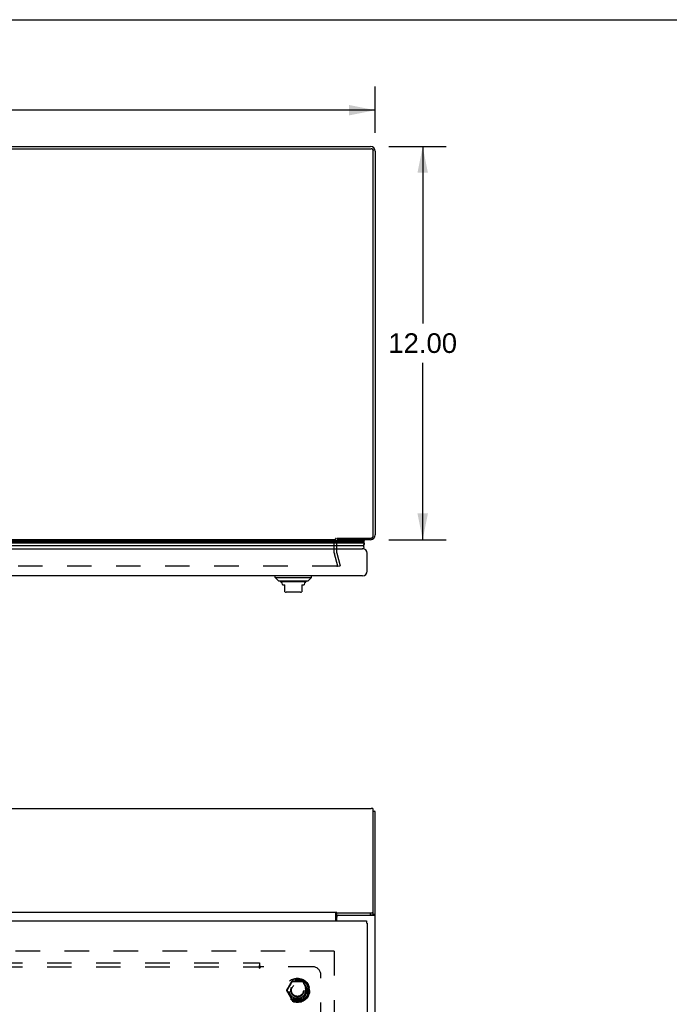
# Model space of a CAD drawing. Header units: inches. Extents: x 0 to 136, y 0 to 88.
# Tile 58 of 60: x 47 to 67, y 58 to 88. Entities that reach past the tile are written whole.
import ezdxf

# ---------------------------------------------------------------- set-up
doc = ezdxf.new("R2010")
doc.units = ezdxf.units.IN
doc.header["$LTSCALE"] = 7.48
doc.header["$MEASUREMENT"] = 0
doc.linetypes.add('HIDDEN', pattern=[0.2, 0.1, -0.1])
doc.layers.get('0').update_dxf_attribs({"linetype": 'CONTINUOUS'})
for name, color, linetype in [('DEFAULT_2', 8, 'HIDDEN'), ('DIMENSIONS', 7, 'CONTINUOUS'), ('DOOR_ASSEMBLY', 7, 'CONTINUOUS'), ('SUBPANEL', 7, 'CONTINUOUS')]:
    doc.layers.add(name, color=color, linetype=linetype)
doc.styles.get("Standard").update_dxf_attribs({"font": 'arial.ttf'})
doc.dimstyles.new('DIMSTYLE_1', dxfattribs={"dimtxt": 0.6, "dimasz": 0.8, "dimexe": 0.09, "dimexo": 0.07, "dimgap": 0.0375, "dimtad": 0, "dimtih": 1, "dimtoh": 1, "dimzin": 4, "dimdsep": 46, "dimtxsty": 'Standard', "dimblk": '_FILLED', "dimblk1": '_FILLED', "dimblk2": '_FILLED', "dimcen": 0.09, "dimazin": 1, "dimtfac": 1, "dimtdec": 3, "dimtofl": 0, "dimtmove": 0, "dimatfit": 3, "dimldrblk": '_FILLED', "dimfxl": 0, "dimtolj": 1, "dimtzin": 4, "dimarcsym": 0})

# ---------------------------------------------------------------- blocks, each defined once
blk = doc.blocks.new('_FILLED')
at = {"color": 0, "linetype": 'ByBlock'}
blk.add_solid([(0, 0), (-1, 0.2), (-1, -0.2)], dxfattribs=at)
blk = doc.blocks.new('*D2')
at = {"layer": 'DIMENSIONS', "color": 2, "linetype": 'Continuous'}
for p, q in [((58.712, 84.128), (60.465, 84.128)), ((59.745, 84.128), (59.745, 78.728)), ((59.745, 72.128), (59.745, 77.528)), ((58.712, 72.128), (60.465, 72.128))]:
    blk.add_line(p, q, dxfattribs=at)
at = {"layer": 'DIMENSIONS', "color": 2, "linetype": 'Continuous', "xscale": 0.8, "yscale": 0.8, "zscale": 0.8}
for p, rotation in [((59.745, 84.128), 90), ((59.745, 72.128), 270)]:
    blk.add_blockref('_FILLED', p, dxfattribs=dict(at, rotation=rotation))
at = {"layer": 'DIMENSIONS', "color": 2, "linetype": 'Continuous', "insert": (59.745, 78.428), "char_height": 0.6, "width": 2.09665, "attachment_point": 2, "line_spacing_factor": 0.9}
blk.add_mtext('12.00', dxfattribs=at)
blk = doc.blocks.new('*D6')
at = {"layer": 'DIMENSIONS', "color": 2, "linetype": 'Continuous'}
for p, q in [((28.297, 84.543), (28.297, 85.957)), ((58.297, 84.543), (58.297, 85.957)), ((28.297, 85.237), (41.949, 85.237)), ((58.297, 85.237), (44.645, 85.237))]:
    blk.add_line(p, q, dxfattribs=at)
at = {"layer": 'DIMENSIONS', "color": 2, "linetype": 'Continuous', "xscale": 0.8, "yscale": 0.8, "zscale": 0.8, "rotation": 180}
blk.add_blockref('_FILLED', (28.297, 85.237), dxfattribs=at)
at = {"layer": 'DIMENSIONS', "color": 2, "linetype": 'Continuous', "xscale": 0.8, "yscale": 0.8, "zscale": 0.8}
blk.add_blockref('_FILLED', (58.297, 85.237), dxfattribs=at)
at = {"layer": 'DIMENSIONS', "color": 2, "linetype": 'Continuous', "insert": (43.297, 85.537), "char_height": 0.6, "width": 2.09665, "attachment_point": 2, "line_spacing_factor": 0.9}
blk.add_mtext('30.00', dxfattribs=at)

msp = doc.modelspace()

# ---------------------------------------------------------------- linework, layer by layer
at = {"color": 7, "linetype": 'Continuous'}
for p, q in [((0, 88), (136, 88)), ((58.234, 84.023), (58.234, 84.004)), ((58.234, 63.844), (58.279, 63.844)), ((57.122, 60.666), (57.122, 60.739)), ((58.154, 60.666), (58.154, 60.739)), ((58.234, 60.687), (58.234, 60.759)), ((57.122, 60.666), (58.154, 60.666)), ((58.152, 60.665), (58.152, 60.666)), ((58.16, 60.666), (58.154, 60.666)), ((58.218, 60.674), (58.214, 60.673)), ((58.297, 60.688), (58.234, 60.688))]:
    msp.add_line(p, q, dxfattribs=at)
at = {"color": 3, "linetype": 'Continuous'}
for p, q in [((28.42, 84.062), (58.174, 84.062)), ((28.442, 84.128), (58.152, 84.128)), ((58.234, 72.25), (58.234, 84.004)), ((58.297, 83.983), (58.297, 72.273)), ((57.122, 72.172), (58.154, 72.172)), ((57.095, 72.128), (29.874, 72.128)), ((58.152, 72.128), (57.122, 72.128)), ((28.42, 63.924), (58.174, 63.924)), ((58.234, 60.759), (58.234, 63.909)), ((58.297, 24.822), (58.297, 63.826)), ((29.858, 60.756), (57.111, 60.756)), ((57.095, 60.497), (57.095, 60.756)), ((57.122, 60.739), (57.111, 60.756)), ((57.122, 60.739), (58.154, 60.739)), ((57.122, 60.497), (57.122, 60.605)), ((57.182, 60.665), (58.27, 60.665))]:
    msp.add_line(p, q, dxfattribs=at)
for points in [[(58.232, 84.02), (58.23, 84.024), (58.229, 84.028), (58.227, 84.032), (58.225, 84.035), (58.222, 84.039), (58.219, 84.042), (58.216, 84.045), (58.213, 84.048), (58.21, 84.05), (58.206, 84.053), (58.203, 84.055), (58.199, 84.057), (58.195, 84.058), (58.191, 84.06), (58.187, 84.061), (58.183, 84.061), (58.178, 84.062), (58.174, 84.062)], [(58.234, 84.004), (58.234, 84.008), (58.233, 84.012), (58.233, 84.016), (58.232, 84.02)], [(58.154, 72.172), (58.16, 72.173), (58.165, 72.173), (58.171, 72.174), (58.177, 72.175), (58.182, 72.177), (58.187, 72.179), (58.192, 72.182), (58.197, 72.185), (58.202, 72.188), (58.206, 72.191), (58.211, 72.195), (58.214, 72.199), (58.218, 72.203), (58.221, 72.208), (58.224, 72.213), (58.227, 72.217), (58.229, 72.223), (58.231, 72.228), (58.232, 72.233), (58.233, 72.239), (58.234, 72.244), (58.234, 72.25)], [(58.234, 63.909), (58.234, 63.91), (58.233, 63.911), (58.233, 63.912), (58.232, 63.913), (58.23, 63.914), (58.229, 63.915), (58.227, 63.916), (58.225, 63.917), (58.222, 63.918), (58.219, 63.919), (58.216, 63.92), (58.213, 63.921), (58.21, 63.921), (58.206, 63.922), (58.203, 63.923), (58.199, 63.923), (58.195, 63.923), (58.191, 63.924), (58.187, 63.924), (58.183, 63.924), (58.178, 63.924), (58.174, 63.924)], [(57.095, 60.706), (57.096, 60.707), (57.097, 60.709), (57.099, 60.71), (57.1, 60.712), (57.101, 60.714), (57.102, 60.716), (57.104, 60.718), (57.106, 60.722)], [(57.106, 60.722), (57.107, 60.724), (57.109, 60.726), (57.11, 60.728), (57.111, 60.73), (57.112, 60.731), (57.114, 60.733), (57.115, 60.735), (57.116, 60.736), (57.118, 60.737), (57.119, 60.737), (57.12, 60.738), (57.121, 60.738), (57.122, 60.739)], [(58.154, 60.739), (58.16, 60.739), (58.165, 60.739), (58.171, 60.739), (58.177, 60.739), (58.182, 60.74), (58.187, 60.74), (58.192, 60.741), (58.197, 60.742), (58.202, 60.743), (58.206, 60.744), (58.211, 60.745), (58.214, 60.746), (58.218, 60.747), (58.221, 60.748), (58.224, 60.749), (58.227, 60.751), (58.229, 60.752), (58.231, 60.753), (58.232, 60.755), (58.233, 60.756), (58.234, 60.758), (58.234, 60.759)], [(58.27, 60.665), (58.275, 60.667), (58.279, 60.669), (58.283, 60.671), (58.287, 60.674), (58.29, 60.676), (58.292, 60.678), (58.294, 60.681), (58.296, 60.683), (58.297, 60.686), (58.297, 60.688)]]:
    msp.add_lwpolyline(points, dxfattribs=at)
at = {"color": 7, "linetype": 'Continuous'}
for points in [[(57.095, 60.659), (57.096, 60.659), (57.097, 60.659), (57.098, 60.659), (57.1, 60.659), (57.101, 60.659), (57.102, 60.659), (57.104, 60.659), (57.105, 60.66), (57.106, 60.66), (57.108, 60.661), (57.109, 60.662), (57.11, 60.662), (57.111, 60.663), (57.113, 60.664), (57.114, 60.665), (57.115, 60.665), (57.116, 60.666), (57.117, 60.666), (57.119, 60.666), (57.12, 60.666), (57.121, 60.666), (57.122, 60.666)], [(58.214, 60.673), (58.211, 60.672), (58.206, 60.671), (58.202, 60.67), (58.197, 60.669), (58.192, 60.669), (58.187, 60.668), (58.182, 60.667), (58.177, 60.667), (58.171, 60.667), (58.165, 60.666), (58.16, 60.666)], [(58.209, 60.665), (58.211, 60.667), (58.213, 60.669), (58.215, 60.671), (58.217, 60.674), (58.217, 60.674)], [(58.224, 60.677), (58.221, 60.676), (58.218, 60.674)], [(58.234, 60.687), (58.234, 60.685), (58.233, 60.684), (58.232, 60.682), (58.231, 60.681), (58.229, 60.68), (58.227, 60.678), (58.224, 60.677)]]:
    msp.add_lwpolyline(points, dxfattribs=at)
at = {"color": 3, "linetype": 'Continuous'}
for centre, radius, start, end in [((58.152, 83.983), 0.145, 0, 90), ((58.152, 72.273), 0.145, 270, 360), ((57.182, 60.605), 0.06, 90, 180)]:
    msp.add_arc(centre, radius, start, end, dxfattribs=at)
msp.add_ellipse((58.152, 63.826), major_axis=(0.145, 0), ratio=0.267949, start_param=0, end_param=0.503802, dxfattribs=at)
at = {"layer": 'DEFAULT_2', "color": 8, "linetype": 'HIDDEN'}
for p, q in [((57.047, 71.73), (57.047, 72.058)), ((57.122, 71.73), (57.122, 72.058)), ((57.154, 71.316), (57.051, 71.7)), ((57.123, 71.719), (57.226, 71.335)), ((57.122, 71.316), (29.847, 71.316)), ((57.154, 71.316), (57.226, 71.335)), ((57.045, 59.572), (29.924, 59.572)), ((57.047, 59.572), (57.047, 25.922)), ((55.604, 58.377), (55.759, 58.644)), ((55.716, 58.582), (55.74, 58.623)), ((55.741, 58.597), (55.761, 58.634)), ((56.076, 58.649), (55.768, 58.649)), ((56.083, 58.634), (56.103, 58.599)), ((56.085, 58.644), (56.24, 58.377)), ((56.104, 58.623), (56.138, 58.564)), ((55.759, 58.099), (55.604, 58.367)), ((55.675, 58.481), (55.683, 58.495)), ((55.683, 58.495), (55.691, 58.509)), ((55.691, 58.509), (55.699, 58.522)), ((55.718, 58.556), (55.726, 58.57)), ((55.726, 58.57), (55.733, 58.584)), ((55.733, 58.584), (55.741, 58.597)), ((56.24, 58.367), (56.085, 58.099)), ((56.103, 58.599), (56.11, 58.585)), ((56.11, 58.585), (56.118, 58.571)), ((56.118, 58.571), (56.125, 58.558)), ((56.125, 58.558), (56.133, 58.544)), ((56.152, 58.51), (56.16, 58.496)), ((56.16, 58.496), (56.169, 58.481)), ((56.169, 58.481), (56.179, 58.464)), ((55.675, 58.263), (55.665, 58.279)), ((55.684, 58.248), (55.675, 58.263)), ((55.692, 58.234), (55.684, 58.248)), ((55.74, 58.121), (55.706, 58.179)), ((55.719, 58.186), (55.711, 58.2)), ((55.726, 58.172), (55.719, 58.186)), ((55.734, 58.159), (55.726, 58.172)), ((55.741, 58.145), (55.734, 58.159)), ((55.761, 58.11), (55.741, 58.145)), ((56.076, 58.094), (55.768, 58.094)), ((56.103, 58.146), (56.083, 58.11)), ((56.111, 58.16), (56.103, 58.146)), ((56.128, 58.162), (56.104, 58.121)), ((56.118, 58.174), (56.111, 58.16)), ((56.126, 58.188), (56.118, 58.174)), ((56.153, 58.235), (56.145, 58.221)), ((56.161, 58.248), (56.153, 58.235)), ((56.169, 58.263), (56.161, 58.248))]:
    msp.add_line(p, q, dxfattribs=at)
for points in [[(57.122, 71.316), (57.124, 71.316), (57.126, 71.316), (57.128, 71.316), (57.13, 71.317), (57.131, 71.318), (57.133, 71.319), (57.134, 71.319), (57.136, 71.321), (57.137, 71.322), (57.138, 71.323), (57.139, 71.325), (57.14, 71.326), (57.141, 71.328), (57.142, 71.329), (57.142, 71.331), (57.142, 71.333), (57.142, 71.335), (57.142, 71.335)], [(57.142, 71.335), (57.142, 71.334), (57.142, 71.332), (57.142, 71.33), (57.141, 71.328), (57.14, 71.326), (57.139, 71.325), (57.138, 71.323), (57.137, 71.322), (57.135, 71.32), (57.134, 71.319), (57.132, 71.318), (57.13, 71.317), (57.128, 71.317), (57.126, 71.316), (57.124, 71.316), (57.122, 71.316)], [(57.142, 71.34), (57.142, 71.338), (57.142, 71.336), (57.142, 71.335)], [(57.142, 71.335), (57.142, 71.336), (57.142, 71.338), (57.142, 71.34)], [(55.74, 58.623), (55.746, 58.634), (55.753, 58.645)], [(55.753, 58.645), (55.754, 58.647), (55.755, 58.649), (55.757, 58.65), (55.758, 58.652), (55.76, 58.653), (55.762, 58.654), (55.764, 58.654), (55.766, 58.655), (55.768, 58.655), (55.77, 58.655)], [(55.759, 58.644), (55.759, 58.644), (55.758, 58.644), (55.758, 58.644), (55.757, 58.644), (55.756, 58.644), (55.755, 58.645), (55.754, 58.645), (55.753, 58.645)], [(55.766, 58.643), (55.764, 58.643), (55.763, 58.644), (55.762, 58.644), (55.761, 58.645), (55.76, 58.645), (55.76, 58.645), (55.759, 58.645), (55.759, 58.644)], [(55.761, 58.634), (55.763, 58.639), (55.766, 58.643)], [(55.768, 58.649), (55.767, 58.649), (55.767, 58.649), (55.767, 58.648), (55.766, 58.648), (55.766, 58.647), (55.766, 58.646), (55.766, 58.644), (55.766, 58.643)], [(55.766, 58.643), (55.777, 58.643), (55.789, 58.642), (55.803, 58.642), (55.817, 58.642), (55.844, 58.641)], [(55.77, 58.655), (55.77, 58.654), (55.769, 58.653), (55.769, 58.652), (55.769, 58.651), (55.769, 58.65), (55.768, 58.65), (55.768, 58.649), (55.768, 58.649)], [(55.77, 58.655), (55.779, 58.655), (55.79, 58.655), (55.849, 58.655)], [(55.844, 58.641), (55.858, 58.641), (55.871, 58.641), (55.884, 58.64), (55.897, 58.64), (55.91, 58.64), (55.923, 58.64), (55.936, 58.64), (55.948, 58.64), (55.962, 58.64), (55.975, 58.641), (55.988, 58.641), (56.002, 58.641), (56.029, 58.642)], [(55.849, 58.655), (55.863, 58.655), (55.877, 58.655), (55.892, 58.655), (55.907, 58.655), (55.922, 58.655)], [(55.922, 58.655), (55.94, 58.655), (55.957, 58.655), (55.975, 58.655), (55.992, 58.655)], [(55.992, 58.655), (56.023, 58.655), (56.037, 58.655), (56.05, 58.655), (56.063, 58.655), (56.074, 58.655)], [(56.029, 58.642), (56.042, 58.642), (56.055, 58.642), (56.067, 58.643), (56.079, 58.643)], [(56.074, 58.655), (56.076, 58.655), (56.078, 58.655), (56.08, 58.654), (56.082, 58.654), (56.084, 58.653), (56.086, 58.652), (56.087, 58.65), (56.089, 58.649), (56.09, 58.647), (56.091, 58.645)], [(56.076, 58.649), (56.076, 58.649), (56.076, 58.65), (56.075, 58.65), (56.075, 58.651), (56.075, 58.652), (56.075, 58.653), (56.074, 58.654), (56.074, 58.655)], [(56.078, 58.643), (56.078, 58.644), (56.078, 58.646), (56.078, 58.647), (56.078, 58.648), (56.077, 58.648), (56.077, 58.649), (56.077, 58.649), (56.076, 58.649)], [(56.085, 58.644), (56.085, 58.645), (56.084, 58.645), (56.084, 58.645), (56.083, 58.645), (56.082, 58.644), (56.081, 58.644), (56.08, 58.643), (56.078, 58.643)], [(56.079, 58.643), (56.081, 58.639), (56.083, 58.634)], [(56.091, 58.645), (56.09, 58.645), (56.089, 58.645), (56.088, 58.644), (56.087, 58.644), (56.086, 58.644), (56.086, 58.644), (56.085, 58.644), (56.085, 58.644)], [(56.091, 58.645), (56.098, 58.634), (56.104, 58.623)], [(55.6, 58.362), (55.599, 58.364), (55.599, 58.366), (55.598, 58.368), (55.598, 58.37), (55.598, 58.372), (55.598, 58.374), (55.598, 58.376), (55.599, 58.378), (55.599, 58.38), (55.6, 58.382)], [(55.6, 58.382), (55.606, 58.392), (55.612, 58.402), (55.626, 58.426)], [(55.6, 58.382), (55.601, 58.381), (55.602, 58.38), (55.603, 58.379), (55.604, 58.379), (55.604, 58.378), (55.604, 58.378), (55.605, 58.377), (55.604, 58.377)], [(55.604, 58.367), (55.605, 58.367), (55.604, 58.366), (55.604, 58.366), (55.604, 58.365), (55.603, 58.364), (55.602, 58.364), (55.601, 58.363), (55.6, 58.362)], [(55.627, 58.317), (55.613, 58.341), (55.606, 58.352), (55.6, 58.362)], [(55.604, 58.377), (55.604, 58.377), (55.605, 58.376), (55.605, 58.376), (55.605, 58.375), (55.606, 58.374), (55.607, 58.373), (55.608, 58.373), (55.609, 58.372)], [(55.609, 58.372), (55.608, 58.371), (55.607, 58.37), (55.606, 58.37), (55.605, 58.369), (55.605, 58.368), (55.605, 58.368), (55.604, 58.367), (55.604, 58.367)], [(55.609, 58.372), (55.615, 58.381), (55.621, 58.391), (55.627, 58.402), (55.634, 58.413), (55.641, 58.424), (55.648, 58.435), (55.66, 58.455)], [(55.647, 58.309), (55.641, 58.32), (55.634, 58.331), (55.627, 58.342), (55.621, 58.353), (55.615, 58.363), (55.609, 58.372)], [(55.626, 58.426), (55.633, 58.439), (55.641, 58.452), (55.649, 58.466), (55.657, 58.479), (55.664, 58.492), (55.671, 58.504), (55.677, 58.515), (55.684, 58.526), (55.689, 58.536), (55.695, 58.545), (55.7, 58.554), (55.705, 58.564), (55.716, 58.582)], [(55.678, 58.227), (55.665, 58.25), (55.658, 58.263), (55.65, 58.276), (55.642, 58.29), (55.634, 58.303), (55.627, 58.317)], [(55.665, 58.279), (55.66, 58.289), (55.647, 58.309)], [(55.66, 58.455), (55.665, 58.464), (55.675, 58.481)], [(55.699, 58.522), (55.703, 58.529), (55.707, 58.536), (55.71, 58.543), (55.718, 58.556)], [(56.244, 58.362), (56.238, 58.352), (56.232, 58.341), (56.225, 58.33), (56.218, 58.318), (56.211, 58.305), (56.203, 58.292), (56.195, 58.278), (56.187, 58.265), (56.18, 58.252), (56.173, 58.24), (56.167, 58.229), (56.161, 58.218), (56.155, 58.208), (56.149, 58.199), (56.144, 58.189), (56.139, 58.18), (56.128, 58.162)], [(56.133, 58.544), (56.137, 58.537), (56.14, 58.531), (56.144, 58.524), (56.152, 58.51)], [(56.138, 58.564), (56.143, 58.555), (56.149, 58.546), (56.154, 58.537), (56.16, 58.527), (56.166, 58.517)], [(56.166, 58.517), (56.179, 58.494), (56.186, 58.481), (56.194, 58.468), (56.202, 58.454), (56.21, 58.44), (56.217, 58.427)], [(56.179, 58.464), (56.184, 58.455), (56.197, 58.435)], [(56.235, 58.372), (56.229, 58.363), (56.223, 58.353), (56.217, 58.342), (56.21, 58.331), (56.203, 58.32), (56.196, 58.309), (56.184, 58.289)], [(56.197, 58.435), (56.203, 58.424), (56.21, 58.412), (56.217, 58.401), (56.223, 58.391), (56.229, 58.381), (56.235, 58.372)], [(56.217, 58.427), (56.231, 58.403), (56.238, 58.392), (56.244, 58.382)], [(56.235, 58.372), (56.236, 58.373), (56.237, 58.373), (56.238, 58.374), (56.239, 58.375), (56.239, 58.376), (56.239, 58.376), (56.24, 58.377), (56.24, 58.377)], [(56.24, 58.367), (56.24, 58.367), (56.239, 58.368), (56.239, 58.368), (56.239, 58.369), (56.238, 58.37), (56.237, 58.37), (56.236, 58.371), (56.235, 58.372)], [(56.24, 58.377), (56.239, 58.377), (56.24, 58.378), (56.24, 58.378), (56.24, 58.379), (56.241, 58.379), (56.242, 58.38), (56.243, 58.381), (56.244, 58.382)], [(56.244, 58.362), (56.243, 58.363), (56.242, 58.364), (56.241, 58.364), (56.24, 58.365), (56.24, 58.366), (56.24, 58.366), (56.239, 58.367), (56.24, 58.367)], [(56.244, 58.382), (56.245, 58.38), (56.245, 58.378), (56.246, 58.376), (56.246, 58.374), (56.246, 58.372), (56.246, 58.37), (56.246, 58.368), (56.245, 58.366), (56.245, 58.364), (56.244, 58.362)], [(55.706, 58.179), (55.701, 58.188), (55.695, 58.198), (55.69, 58.207), (55.684, 58.217), (55.678, 58.227)], [(55.711, 58.2), (55.707, 58.206), (55.704, 58.213), (55.7, 58.22), (55.692, 58.234)], [(55.753, 58.098), (55.746, 58.11), (55.74, 58.121)], [(55.753, 58.098), (55.754, 58.099), (55.755, 58.099), (55.756, 58.099), (55.757, 58.1), (55.758, 58.1), (55.758, 58.1), (55.759, 58.1), (55.759, 58.099)], [(55.77, 58.088), (55.768, 58.089), (55.766, 58.089), (55.764, 58.089), (55.762, 58.09), (55.76, 58.091), (55.758, 58.092), (55.757, 58.093), (55.755, 58.095), (55.754, 58.097), (55.753, 58.098)], [(55.759, 58.099), (55.759, 58.099), (55.76, 58.099), (55.76, 58.099), (55.761, 58.099), (55.762, 58.099), (55.763, 58.1), (55.764, 58.1), (55.766, 58.101)], [(55.766, 58.101), (55.763, 58.105), (55.761, 58.11)], [(55.815, 58.102), (55.802, 58.102), (55.789, 58.101), (55.777, 58.101), (55.766, 58.101)], [(55.766, 58.101), (55.766, 58.099), (55.766, 58.098), (55.766, 58.097), (55.766, 58.096), (55.767, 58.095), (55.767, 58.095), (55.767, 58.094), (55.768, 58.094)], [(55.768, 58.094), (55.768, 58.094), (55.768, 58.094), (55.769, 58.093), (55.769, 58.093), (55.769, 58.092), (55.769, 58.091), (55.77, 58.09), (55.77, 58.088)], [(55.852, 58.088), (55.821, 58.088), (55.807, 58.088), (55.794, 58.088), (55.781, 58.089), (55.77, 58.088)], [(56, 58.103), (55.986, 58.103), (55.973, 58.103), (55.96, 58.103), (55.947, 58.103), (55.934, 58.103), (55.921, 58.103), (55.909, 58.103), (55.896, 58.103), (55.883, 58.103), (55.869, 58.103), (55.856, 58.103), (55.842, 58.103), (55.815, 58.102)], [(55.922, 58.088), (55.904, 58.088), (55.887, 58.088), (55.869, 58.088), (55.852, 58.088)], [(55.995, 58.088), (55.981, 58.088), (55.967, 58.088), (55.952, 58.088), (55.937, 58.088), (55.922, 58.088)], [(56.074, 58.088), (56.065, 58.088), (56.054, 58.088), (55.995, 58.088)], [(56.079, 58.101), (56.067, 58.101), (56.055, 58.101), (56.041, 58.102), (56.027, 58.102), (56, 58.103)], [(56.091, 58.098), (56.09, 58.097), (56.089, 58.095), (56.087, 58.093), (56.086, 58.092), (56.084, 58.091), (56.082, 58.09), (56.08, 58.089), (56.078, 58.089), (56.076, 58.089), (56.074, 58.088)], [(56.074, 58.088), (56.074, 58.09), (56.075, 58.091), (56.075, 58.092), (56.075, 58.093), (56.075, 58.093), (56.076, 58.094), (56.076, 58.094), (56.076, 58.094)], [(56.076, 58.094), (56.077, 58.094), (56.077, 58.095), (56.077, 58.095), (56.078, 58.096), (56.078, 58.097), (56.078, 58.098), (56.078, 58.099), (56.078, 58.101)], [(56.078, 58.101), (56.08, 58.1), (56.081, 58.1), (56.082, 58.099), (56.083, 58.099), (56.084, 58.099), (56.084, 58.099), (56.085, 58.099), (56.085, 58.099)], [(56.083, 58.11), (56.081, 58.105), (56.079, 58.101)], [(56.085, 58.099), (56.085, 58.1), (56.086, 58.1), (56.086, 58.1), (56.087, 58.1), (56.088, 58.099), (56.089, 58.099), (56.09, 58.099), (56.091, 58.098)], [(56.104, 58.121), (56.098, 58.11), (56.091, 58.098)], [(56.145, 58.221), (56.141, 58.215), (56.137, 58.208), (56.134, 58.201), (56.126, 58.188)], [(56.184, 58.289), (56.179, 58.279), (56.169, 58.263)]]:
    msp.add_lwpolyline(points, dxfattribs=at)
for radius in [0.372, 0.356, 0.334, 0.256, 0.204, 0.183]:
    msp.add_circle((55.922, 58.372), radius, dxfattribs=at)
for centre, radius, start, end in [((57.192, 72.058), 0.145, 128.7549, 180), ((57.192, 72.058), 0.07, 90, 180), ((57.162, 71.73), 0.115, 180, 195), ((57.162, 71.73), 0.04, 180, 195), ((55.768, 58.639), 0.01, 90.0113, 149.988), ((56.076, 58.639), 0.01, 30.0108, 89.9876), ((55.613, 58.372), 0.01, 150.0117, 209.9873), ((56.231, 58.372), 0.01, 330.0117, 29.9873), ((55.768, 58.104), 0.01, 210.0108, 269.9876), ((56.076, 58.104), 0.01, 270.0113, 329.988)]:
    msp.add_arc(centre, radius, start, end, dxfattribs=at)
at = {"layer": 'DOOR_ASSEMBLY', "color": 7, "linetype": 'Continuous'}
for p, q in [((29.004, 72.099), (57.965, 72.099)), ((57.962, 72.021), (29.007, 72.021)), ((29.016, 72.065), (57.953, 72.065)), ((29.022, 72.079), (57.947, 72.079)), ((29.025, 72.087), (57.944, 72.087)), ((29.035, 71.946), (57.934, 71.946)), ((57.965, 72.099), (57.944, 72.087)), ((57.949, 72.128), (57.965, 72.099)), ((55.246, 70.97), (55.246, 71.029)), ((55.246, 70.97), (56.348, 70.97)), ((55.344, 70.872), (55.246, 70.97)), ((56.25, 70.872), (56.348, 70.97)), ((56.348, 70.97), (56.348, 71.029)), ((55.344, 70.872), (56.25, 70.872)), ((56.181, 70.844), (55.413, 70.844)), ((55.462, 70.759), (55.462, 70.746)), ((55.462, 70.746), (55.541, 70.746)), ((55.541, 70.536), (55.541, 70.746)), ((56.053, 70.746), (56.132, 70.746)), ((56.053, 70.746), (56.053, 70.536)), ((56.132, 70.759), (56.132, 70.746)), ((56.014, 70.529), (55.58, 70.529)), ((58.034, 60.497), (58.034, 60.422)), ((58.047, 60.422), (58.034, 60.422))]:
    msp.add_line(p, q, dxfattribs=at)
at = {"layer": 'DOOR_ASSEMBLY', "color": 3, "linetype": 'Continuous'}
for p, q in [((29.057, 71.854), (57.912, 71.854)), ((58.047, 71.164), (58.047, 71.719)), ((57.912, 71.029), (29.057, 71.029)), ((28.935, 60.497), (58.034, 60.497)), ((58.047, 60.422), (58.047, 25.072))]:
    msp.add_line(p, q, dxfattribs=at)
at = {"layer": 'DOOR_ASSEMBLY', "color": 7, "linetype": 'Continuous'}
for points in [[(57.962, 72.021), (57.962, 72.015), (57.962, 72.009), (57.961, 72.002), (57.959, 71.996), (57.957, 71.989), (57.955, 71.983), (57.953, 71.977), (57.95, 71.97), (57.946, 71.964), (57.943, 71.958), (57.938, 71.952), (57.934, 71.946)], [(57.947, 72.079), (57.949, 72.075), (57.95, 72.072), (57.952, 72.068), (57.953, 72.065)]]:
    msp.add_lwpolyline(points, dxfattribs=at)
for centre, radius, start, end in [((57.907, 71.904), 0.05, 275.2617, 57.3282), ((57.917, 72.075), 0.03, 6.412, 23.7978), ((57.907, 72.033), 0.0569, 348.7115, 34.5669), ((55.433, 70.893), 0.0492, 206.1149, 270), ((55.433, 70.844), 0.0197, 179.8854, 240), ((55.384, 70.759), 0.0787, 0, 60), ((56.21, 70.759), 0.0787, 120, 180), ((56.161, 70.893), 0.0492, 270, 333.8851), ((56.161, 70.844), 0.0197, 300, 0.1146), ((55.58, 70.647), 0.118, 250.5215, 270), ((56.014, 70.647), 0.118, 270, 289.4747)]:
    msp.add_arc(centre, radius, start, end, dxfattribs=at)
at = {"layer": 'DOOR_ASSEMBLY', "color": 3, "linetype": 'Continuous'}
for centre, start, end in [((57.912, 71.719), 0, 90), ((57.912, 71.164), 270, 360)]:
    msp.add_arc(centre, 0.135, start, end, dxfattribs=at)
at = {"layer": 'DOOR_ASSEMBLY', "color": 7, "linetype": 'Continuous'}
for start_param, end_param in [(-0.467087, -0.001474), (0.260445, 0.346101)]:
    msp.add_ellipse((57.697, 72.022), major_axis=(0.265, 0), ratio=0.632157, start_param=start_param, end_param=end_param, dxfattribs=at)
at = {"layer": 'SUBPANEL', "color": 8, "linetype": 'HIDDEN'}
for p, q in [((31.828, 59.216), (54.766, 59.216)), ((54.766, 59.216), (54.766, 59.129)), ((31.828, 59.091), (54.766, 59.091)), ((54.766, 59.05), (54.766, 59.129)), ((56.391, 59.091), (54.801, 59.091)), ((56.641, 57.251), (56.641, 58.841))]:
    msp.add_line(p, q, dxfattribs=at)
for points in [[(54.766, 59.129), (54.767, 59.127), (54.769, 59.125), (54.77, 59.124), (54.771, 59.122), (54.773, 59.12), (54.774, 59.118), (54.776, 59.117), (54.777, 59.115), (54.779, 59.114), (54.78, 59.112), (54.781, 59.111), (54.783, 59.109), (54.789, 59.103)], [(54.766, 59.05), (54.767, 59.05), (54.769, 59.051), (54.77, 59.052), (54.771, 59.052), (54.773, 59.053), (54.774, 59.054), (54.775, 59.055), (54.777, 59.056), (54.778, 59.057), (54.779, 59.059), (54.781, 59.06), (54.782, 59.062), (54.783, 59.063), (54.784, 59.065), (54.785, 59.067), (54.786, 59.069), (54.788, 59.07), (54.789, 59.072)], [(54.789, 59.103), (54.791, 59.102), (54.792, 59.1), (54.794, 59.098), (54.796, 59.096), (54.797, 59.095), (54.799, 59.093), (54.8, 59.092), (54.801, 59.091)], [(54.789, 59.072), (54.791, 59.076), (54.792, 59.078), (54.794, 59.081), (54.795, 59.082), (54.796, 59.084), (54.798, 59.086), (54.799, 59.088), (54.8, 59.089), (54.801, 59.091)]]:
    msp.add_lwpolyline(points, dxfattribs=at)
msp.add_circle((55.922, 58.372), 0.25, dxfattribs=at)
msp.add_arc((56.391, 58.841), 0.25, 0, 90, dxfattribs=at)

# ---------------------------------------------------------------- dimensions: what is measured, and where the dimension line sits
at = {"layer": 'DIMENSIONS', "color": 2, "linetype": 'Continuous'}
dim = msp.add_linear_dim(base=(58.297, 85.237), p1=(28.297, 86.027), p2=(58.297, 86.027), dimstyle='DIMSTYLE_1', dxfattribs=at)
dim.commit()
dim.dimension.update_dxf_attribs({"geometry": '*D6', "text_midpoint": (43.296, 85.233), "dimtype": 160})
dim = msp.add_linear_dim(base=(59.745, 72.128), p1=(58.642, 84.128), p2=(58.642, 72.128), angle=270, dimstyle='DIMSTYLE_1', dxfattribs=at)
dim.commit()
dim.dimension.update_dxf_attribs({"geometry": '*D2', "text_midpoint": (59.771, 78.125), "dimtype": 160})

doc.saveas('drawing.dxf')
